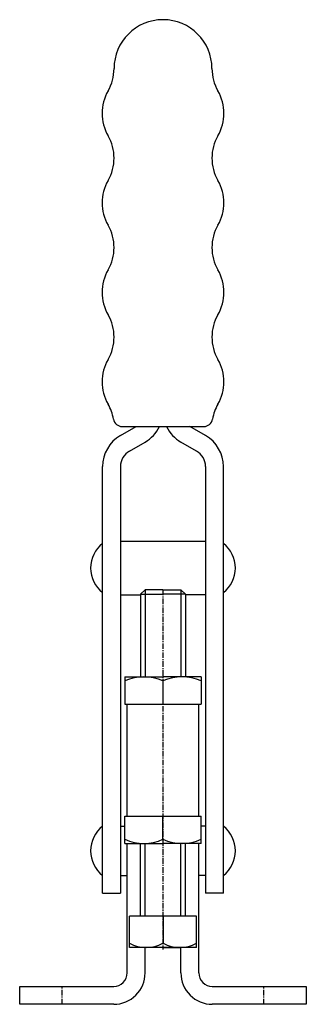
# Model space of a CAD drawing. Extents: x 106 to 170, y 200 to 420.
import ezdxf

# ---------------------------------------------------------------- set-up
doc = ezdxf.new("R2010")
doc.units = 0
doc.linetypes.add('CENTER', pattern=[2, 1.25, -0.25, 0.25, -0.25])
doc.layers.get('0').update_dxf_attribs({"linetype": 'CONTINUOUS'})
doc.layers.add('BRAUER-1', color=1, linetype='CENTER')

msp = doc.modelspace()

# ---------------------------------------------------------------- linework, layer by layer
for p, q in [((127.999998, 327.10962), (131.499999, 329.130346)), ((128.4, 329.130347), (146.599997, 329.130347)), ((146.999999, 327.10962), (143.499998, 329.130346)), ((129.999999, 323.645518), (133.499999, 325.666244)), ((144.999999, 323.645518), (141.499999, 325.666244)), ((124, 224.8125), (123.999999, 320.181416)), ((127.999999, 320.181416), (128, 224.8125)), ((146.999999, 320.181417), (147, 224.812501)), ((151, 224.812501), (150.999999, 320.181417)), ((127.999999, 303.5125), (146.999999, 303.512501)), ((127.999999, 291.5125), (132.499999, 291.5125)), ((133.499999, 292.6625), (132.499999, 291.6625)), ((132.499999, 291.6625), (137.499999, 291.662501)), ((132.499999, 291.6625), (132.499999, 273.203284)), ((137.499999, 292.662501), (133.499999, 292.6625)), ((133.499999, 292.6625), (133.499999, 273.203284)), ((137.499999, 292.662501), (141.499999, 292.662501)), ((142.499999, 291.662501), (137.499999, 291.662501)), ((141.499999, 292.662501), (141.499999, 273.203284)), ((141.499999, 292.662501), (142.499999, 291.662501)), ((142.499999, 291.662501), (142.499999, 273.203284)), ((146.999999, 291.512501), (142.499999, 291.512501)), ((128.999999, 273.203284), (137.499999, 273.203284)), ((128.999999, 273.203284), (128.999999, 267.078284)), ((145.999999, 273.203284), (137.499999, 273.203284)), ((145.999999, 273.203284), (145.999999, 267.078284)), ((137.499999, 272.284534), (137.499999, 267.078284)), ((128.999999, 267.078284), (145.999999, 267.078284)), ((129.499999, 242.078522), (129.499999, 267.078284)), ((145.499999, 242.078523), (145.499999, 267.078284)), ((128.999999, 242.078522), (145.999999, 242.078523)), ((128.999999, 235.953522), (128.999999, 242.078522)), ((137.499999, 236.872273), (137.499999, 242.078523)), ((145.999999, 235.953523), (145.999999, 242.078523)), ((127.999999, 239.8125), (128.999999, 239.8125)), ((146.999999, 239.812501), (145.999999, 239.812501)), ((128.999999, 235.953522), (137.499999, 235.953523)), ((129.5, 207.000002), (129.499999, 235.953522)), ((132.5, 219.677994), (132.499999, 235.953522)), ((133.5, 219.677994), (133.499999, 235.953522)), ((145.999999, 235.953523), (137.499999, 235.953523)), ((141.5, 219.677994), (141.499999, 235.953523)), ((142.5, 219.677994), (142.499999, 235.953523)), ((145.5, 207.000001), (145.499999, 235.953523)), ((128, 228.8125), (129.5, 228.8125)), ((147, 228.812501), (145.5, 228.812501)), ((124, 224.8125), (128, 224.8125)), ((151, 224.812501), (147, 224.812501)), ((145, 219.677994), (130, 219.677994)), ((130, 212.677994), (130, 219.677994)), ((137.5, 219.677994), (137.5, 213.677994)), ((145, 212.677994), (145, 219.677994)), ((145, 212.677994), (130, 212.677994)), ((137.5, 212.677994), (133.5, 212.677993)), ((133.5, 207.000002), (133.5, 212.677993)), ((137.5, 212.677994), (141.5, 212.677994)), ((141.5, 207.000002), (141.5, 212.677994)), ((105.5, 204.000001), (126.5, 204.000001)), ((105.5, 200.000001), (105.5, 204.000001)), ((148.5, 204), (169.5, 204)), ((169.5, 204), (169.5, 200)), ((126.5, 200.000001), (105.5, 200.000001)), ((169.5, 200), (148.5, 200))]:
    msp.add_line(p, q)
for centre, radius, start, end in [((137.500011, 409.130349), 10.932151, 0.000001, 180), ((116.56786, 409.13035), 10, 329.999987, 359.999996), ((158.432156, 409.130347), 10, 179.99999, 210), ((133.888366, 399.130345), 10, 149.999982, 209.999976), ((141.111648, 399.130347), 10, 330.00001, 30), ((116.567855, 389.13035), 10, 329.999987, 29.999996), ((158.432156, 389.130347), 10, 149.999991, 210), ((133.888361, 379.130345), 10, 149.999982, 209.999976), ((141.111648, 379.130347), 10, 330.00001, 30), ((116.56785, 369.13035), 10, 329.999987, 29.999996), ((158.432156, 369.130347), 10, 149.999991, 210), ((133.888356, 359.130345), 10, 149.999982, 209.999976), ((141.111648, 359.130347), 10, 330.00001, 30), ((116.567845, 349.13035), 10, 329.999987, 29.999996), ((158.432156, 349.130347), 10, 149.999991, 210), ((133.888351, 339.130345), 10, 149.999982, 209.999976), ((141.111648, 339.130347), 10, 330.00001, 30), ((116.567841, 329.13035), 9.999999, 9.594054, 29.999996), ((158.432157, 329.130347), 10, 149.999991, 170.40593), ((128.4, 331.130347), 2, 189.594047, 270), ((146.599997, 331.130347), 2, 270, 350.405933), ((129.499998, 332.594447), 8, 300.000007, 334.341095), ((145.499998, 332.594447), 8, 205.658907, 240.000005), ((131.999999, 320.181416), 8.000001, 120.000003, 180.000001), ((142.999999, 320.181417), 8, 0.000001, 59.999999), ((131.999999, 320.181416), 4, 119.999997, 180.000001), ((142.999999, 320.181417), 4, 0.000001, 59.999996), ((128.330126, 297.5125), 7, 128.213211, 231.78679), ((146.669872, 297.512501), 7, 308.213211, 51.786789), ((133.249999, 262.913977), 10.289307, 65.603414, 114.396587), ((141.749999, 262.913977), 10.289307, 65.603414, 114.396586), ((128.330127, 234.3125), 7, 128.213217, 231.78679), ((146.669872, 234.312501), 7, 308.213211, 51.786789), ((133.249999, 246.242829), 10.289307, 245.603405, 294.396589), ((141.749999, 246.24283), 10.289307, 245.603414, 294.396597), ((133.75, 220.209244), 7.53125, 240.137166, 299.862834), ((141.25, 220.209244), 7.53125, 240.137166, 299.862834), ((126.5, 207.000001), 3, 270, 0.000011), ((126.5, 207.000001), 7, 270.000001, 0.000008), ((148.5, 207), 7, 179.999971, 270), ((148.5, 207), 3, 179.999981, 270.000021)]:
    msp.add_arc(centre, radius, start, end)
at = {"layer": 'BRAUER-1'}
for p, q in [((137.499999, 292.662501), (137.499999, 212.261606)), ((115, 200), (115, 204.000001)), ((160, 200), (160, 204))]:
    msp.add_line(p, q, dxfattribs=at)

doc.saveas('drawing.dxf')
